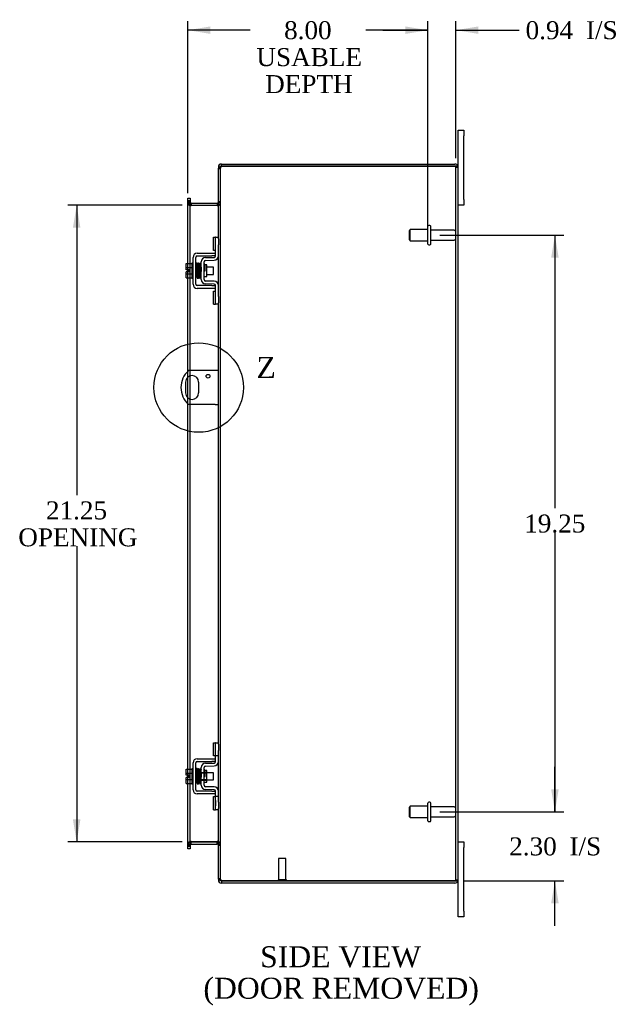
# Model space of a CAD drawing. Header units: inches. Extents: x 4 to 147, y 4 to 97.
# Tile 5 of 8: x 75 to 94, y 31 to 64. Entities that reach past the tile are written whole.
import ezdxf
from ezdxf.enums import TextEntityAlignment as Align
from ezdxf.lldxf.tags import DXFTag

# ---------------------------------------------------------------- set-up
doc = ezdxf.new("R2010")
doc.units = ezdxf.units.IN
doc.header["$MEASUREMENT"] = 0
doc.layers.get('0').update_dxf_attribs({"linetype": 'CONTINUOUS'})
for name, color, linetype in [('COM40153-1', 7, 'CONTINUOUS'), ('COM42667', 7, 'CONTINUOUS'), ('COM42780', 7, 'CONTINUOUS'), ('COM48440', 7, 'CONTINUOUS'), ('DEFAULT', 7, 'CONTINUOUS'), ('FET07710', 7, 'CONTINUOUS'), ('SCC19011', 7, 'CONTINUOUS'), ('SPR20265', 7, 'CONTINUOUS'), ('STD21878', 7, 'CONTINUOUS'), ('STD26094', 7, 'CONTINUOUS'), ('WAF25035', 7, 'CONTINUOUS')]:
    doc.layers.add(name, color=color, linetype=linetype)
doc.styles.add('SEACAD_TIMES_NEW_ROMAN', font='times.ttf')
tags = doc.linetypes.add('CENTER2', pattern=[1.125, 0.75, -0.125, 0.125, -0.125]).pattern_tags.tags
tags[10:11] = [DXFTag(74, 4), DXFTag(75, 0), DXFTag(340, '0'), DXFTag(46, 0.0), DXFTag(50, 0.0), DXFTag(44, 0.0), DXFTag(45, 0.0)]
tags[8:9] = [DXFTag(74, 4), DXFTag(75, 0), DXFTag(340, '0'), DXFTag(46, 0.0), DXFTag(50, 0.0), DXFTag(44, 0.0), DXFTag(45, 0.0)]
tags[6:7] = [DXFTag(74, 4), DXFTag(75, 0), DXFTag(340, '0'), DXFTag(46, 0.0), DXFTag(50, 0.0), DXFTag(44, 0.0), DXFTag(45, 0.0)]
tags[4:5] = [DXFTag(74, 4), DXFTag(75, 0), DXFTag(340, '0'), DXFTag(46, 0.0), DXFTag(50, 0.0), DXFTag(44, 0.0), DXFTag(45, 0.0)]

# ---------------------------------------------------------------- blocks, each defined once
blk = doc.blocks.new('GDIMGGROUP9')
at = {"layer": 'DEFAULT', "linetype": 'Continuous'}
for points in [[(92.489, 38.044), (92.239, 38.044), (92.364, 37.294)], [(92.489, 34.241), (92.364, 34.991), (92.239, 34.241)]]:
    blk.add_hatch(color=136, dxfattribs=at).paths.add_polyline_path(points)
at = {"layer": 'DEFAULT', "color": 136, "linetype": 'Continuous'}
for p, q in [((92.364, 37.294), (92.364, 38.794)), ((88.526, 37.294), (92.664, 37.294)), ((89.327, 34.991), (92.664, 34.991)), ((92.364, 33.491), (92.364, 34.991))]:
    blk.add_line(p, q, dxfattribs=at)
at = {"layer": 'DEFAULT', "color": 136, "linetype": 'Continuous', "style": 'SEACAD_TIMES_NEW_ROMAN'}
for s, p in [('I/S', (92.851, 36.443)), ('2.30', (90.839, 36.443))]:
    blk.add_text(s, height=0.6, dxfattribs=at).set_placement(p, align=Align.TOP_LEFT)
blk = doc.blocks.new('GDIMGGROUP10')
at = {"layer": 'DEFAULT', "linetype": 'Continuous'}
for points in [[(92.489, 55.794), (92.364, 56.544), (92.239, 55.794)], [(92.489, 38.044), (92.239, 38.044), (92.364, 37.294)]]:
    blk.add_hatch(color=136, dxfattribs=at).paths.add_polyline_path(points)
at = {"layer": 'DEFAULT', "color": 136, "linetype": 'Continuous'}
for p, q in [((88.526, 56.544), (92.664, 56.544)), ((92.364, 56.544), (92.364, 47.429)), ((92.364, 46.619), (92.364, 37.294)), ((88.526, 37.294), (92.664, 37.294))]:
    blk.add_line(p, q, dxfattribs=at)
at = {"layer": 'DEFAULT', "color": 136, "linetype": 'Continuous', "style": 'SEACAD_TIMES_NEW_ROMAN'}
blk.add_text('19.25', height=0.6, dxfattribs=at).set_placement((91.34, 47.219), align=Align.TOP_LEFT)
blk = doc.blocks.new('GDIMGGROUP19')
at = {"layer": 'DEFAULT', "linetype": 'Continuous'}
for points in [[(76.283, 56.794), (76.533, 56.794), (76.408, 57.544)], [(76.283, 37.044), (76.408, 36.294), (76.533, 37.044)]]:
    blk.add_hatch(color=136, dxfattribs=at).paths.add_polyline_path(points)
at = {"layer": 'DEFAULT', "color": 136, "linetype": 'Continuous'}
for p, q in [((79.93, 57.544), (76.108, 57.544)), ((76.408, 57.544), (76.408, 47.869)), ((76.408, 46.159), (76.408, 36.294)), ((79.93, 36.294), (76.108, 36.294))]:
    blk.add_line(p, q, dxfattribs=at)
at = {"layer": 'DEFAULT', "color": 136, "linetype": 'Continuous', "style": 'SEACAD_TIMES_NEW_ROMAN'}
for s, p in [('21.25', (75.384, 47.659)), ('OPENING', (74.46, 46.759))]:
    blk.add_text(s, height=0.6, dxfattribs=at).set_placement(p, align=Align.TOP_LEFT)
blk = doc.blocks.new('GDIMGGROUP23')
at = {"layer": 'DEFAULT', "linetype": 'Continuous'}
for points in [[(80.872, 63.511), (80.122, 63.386), (80.872, 63.261)], [(87.376, 63.511), (87.376, 63.261), (88.126, 63.386)]]:
    blk.add_hatch(color=136, dxfattribs=at).paths.add_polyline_path(points)
at = {"layer": 'DEFAULT', "color": 136, "linetype": 'Continuous'}
for p, q in [((80.122, 57.946), (80.122, 63.686)), ((88.126, 56.844), (88.126, 63.686)), ((82.194, 63.386), (80.122, 63.386)), ((88.126, 63.386), (86.055, 63.386))]:
    blk.add_line(p, q, dxfattribs=at)
at = {"layer": 'DEFAULT', "color": 136, "linetype": 'Continuous', "style": 'SEACAD_TIMES_NEW_ROMAN'}
for s, p in [('8.00', (83.328, 63.686)), ('USABLE', (82.404, 62.786)), ('DEPTH', (82.696, 61.886))]:
    blk.add_text(s, height=0.6, dxfattribs=at).set_placement(p, align=Align.TOP_LEFT)
blk = doc.blocks.new('GDIMGGROUP26')
at = {"layer": 'DEFAULT', "linetype": 'Continuous'}
for points in [[(87.376, 63.511), (87.376, 63.261), (88.126, 63.386)], [(89.813, 63.511), (89.063, 63.386), (89.813, 63.261)]]:
    blk.add_hatch(color=136, dxfattribs=at).paths.add_polyline_path(points)
at = {"layer": 'DEFAULT', "color": 136, "linetype": 'Continuous'}
for p, q in [((88.126, 56.844), (88.126, 63.686)), ((89.063, 59.111), (89.063, 63.686)), ((86.626, 63.386), (88.126, 63.386)), ((89.063, 63.386), (90.876, 63.386)), ((90.876, 63.386), (91.176, 63.386))]:
    blk.add_line(p, q, dxfattribs=at)
at = {"layer": 'DEFAULT', "color": 136, "linetype": 'Continuous', "style": 'SEACAD_TIMES_NEW_ROMAN'}
for s, p in [('0.94', (91.386, 63.686)), ('I/S', (93.399, 63.686))]:
    blk.add_text(s, height=0.6, dxfattribs=at).set_placement(p, align=Align.TOP_LEFT)
blk = doc.blocks.new('SE1')
at = {"color": 136, "linetype": 'Continuous', "style": 'SEACAD_TIMES_NEW_ROMAN'}
blk.add_text('Z', height=0.7, dxfattribs=at).set_placement((82.408, 52.478), align=Align.TOP_LEFT)
blk = doc.blocks.new('SE')
at = {"layer": 'DEFAULT', "color": 7, "linetype": 'CENTER2'}
blk.add_circle((80.479, 51.459), 1.493, dxfattribs=at)
at = {"layer": 'DEFAULT'}
blk.add_blockref('SE1', (0, 0), dxfattribs=at)

msp = doc.modelspace()

# ---------------------------------------------------------------- linework, layer by layer
at = {"layer": 'COM40153-1', "color": 7}
for p, q in [((81.027, 52.022), (80.139, 52.022)), ((81.135, 52.022), (81.027, 52.022)), ((80.042, 51.641), (80.042, 51.278)), ((80.479, 51.278), (80.479, 51.641)), ((81.027, 50.897), (80.139, 50.897)), ((81.027, 50.897), (81.135, 50.897))]:
    msp.add_line(p, q, dxfattribs=at)
msp.add_circle((80.791, 51.835), 0.0625, dxfattribs=at)
for centre, radius, start, end in [((80.635, 51.459), 0.75, 131.4096, 228.5904), ((80.26, 51.641), 0.218, 0, 180), ((80.26, 51.278), 0.218, 180, 0)]:
    msp.add_arc(centre, radius, start, end, dxfattribs=at)
at = {"layer": 'COM42667', "color": 7}
for p, q in [((80.433, 55.946), (80.915, 55.946)), ((80.915, 55.946), (81.04, 55.946)), ((80.29, 54.911), (80.29, 55.803)), ((80.385, 54.911), (80.385, 55.803)), ((80.433, 55.851), (80.915, 55.851)), ((81.04, 55.851), (80.915, 55.851)), ((80.915, 54.863), (80.433, 54.863)), ((80.915, 54.768), (80.433, 54.768)), ((80.915, 54.863), (81.04, 54.863)), ((81.04, 54.768), (80.915, 54.768)), ((80.29, 38.035), (80.29, 38.927)), ((80.385, 38.035), (80.385, 38.927)), ((80.433, 39.07), (80.915, 39.07)), ((80.433, 38.975), (80.915, 38.975)), ((80.915, 39.07), (81.04, 39.07)), ((81.04, 38.975), (80.915, 38.975)), ((80.915, 37.987), (80.433, 37.987)), ((80.915, 37.892), (80.433, 37.892)), ((80.915, 37.987), (81.04, 37.987)), ((81.04, 37.892), (80.915, 37.892))]:
    msp.add_line(p, q, dxfattribs=at)
for centre, radius, start, end in [((80.433, 55.803), 0.143, 90, 180), ((80.433, 55.803), 0.048, 90, 180), ((80.433, 54.911), 0.143, 180, 270), ((80.433, 54.911), 0.048, 180, 270), ((80.433, 38.927), 0.143, 90, 180), ((80.433, 38.927), 0.048, 90, 180), ((80.433, 38.035), 0.143, 180, 270), ((80.433, 38.035), 0.048, 180, 270)]:
    msp.add_arc(centre, radius, start, end, dxfattribs=at)
at = {"layer": 'COM42780', "color": 7}
for p, q in [((80.976, 56.036), (80.976, 56.473)), ((80.976, 56.473), (81.026, 56.473)), ((81.04, 56.473), (81.026, 56.473)), ((81.04, 56.223), (81.04, 56.473)), ((81.04, 56.473), (81.135, 56.473)), ((81.04, 55.85), (81.04, 56.223)), ((81.135, 56.426), (81.135, 56.223)), ((81.135, 55.85), (81.135, 56.223)), ((81.026, 56.036), (80.976, 56.036)), ((81.026, 56.036), (81.04, 56.036)), ((80.563, 55.06), (80.563, 55.654)), ((80.658, 55.06), (80.658, 55.654)), ((80.753, 55.552), (80.687, 55.552)), ((80.704, 55.797), (80.993, 55.802)), ((80.706, 55.702), (80.995, 55.707)), ((80.753, 55.162), (80.753, 55.552)), ((80.658, 55.162), (80.753, 55.162)), ((80.993, 54.912), (80.704, 54.917)), ((80.995, 55.007), (80.706, 55.012)), ((80.976, 54.242), (80.976, 54.679)), ((80.976, 54.679), (81.026, 54.679)), ((81.04, 54.679), (81.026, 54.679)), ((81.04, 54.492), (81.04, 54.864)), ((81.135, 54.492), (81.135, 54.864)), ((80.976, 54.242), (81.026, 54.242)), ((81.026, 54.242), (81.04, 54.242)), ((81.04, 54.242), (81.04, 54.492)), ((81.135, 54.242), (81.04, 54.242)), ((81.135, 54.492), (81.135, 54.288)), ((80.976, 39.16), (80.976, 39.597)), ((80.976, 39.597), (81.026, 39.597)), ((81.04, 39.597), (81.026, 39.597)), ((81.04, 39.347), (81.04, 39.597)), ((81.04, 39.597), (81.135, 39.597)), ((81.043, 39.16), (81.043, 39.597)), ((81.135, 39.55), (81.135, 39.347)), ((81.026, 39.16), (80.976, 39.16)), ((81.026, 39.16), (81.04, 39.16)), ((81.04, 38.974), (81.04, 39.347)), ((81.135, 39.16), (81.04, 39.16)), ((81.135, 38.974), (81.135, 39.347)), ((80.704, 38.921), (80.993, 38.926)), ((80.706, 38.826), (80.995, 38.831)), ((80.563, 38.184), (80.563, 38.778)), ((80.563, 38.606), (80.753, 38.606)), ((80.753, 38.588), (80.563, 38.588)), ((80.658, 38.184), (80.658, 38.778)), ((80.687, 38.676), (80.658, 38.676)), ((80.753, 38.676), (80.687, 38.676)), ((80.753, 38.286), (80.753, 38.676)), ((80.563, 38.375), (80.753, 38.375)), ((80.563, 38.356), (80.753, 38.356)), ((80.658, 38.286), (80.753, 38.286)), ((80.995, 38.131), (80.706, 38.136)), ((80.993, 38.036), (80.704, 38.041)), ((80.976, 37.366), (80.976, 37.803)), ((80.976, 37.803), (81.026, 37.803)), ((81.04, 37.803), (81.026, 37.803)), ((81.04, 37.616), (81.04, 37.988)), ((81.135, 37.803), (81.04, 37.803)), ((81.043, 37.366), (81.043, 37.803)), ((81.135, 37.616), (81.135, 37.988)), ((81.041, 37.671), (81.04, 37.671)), ((81.041, 37.641), (81.04, 37.641)), ((81.04, 37.366), (81.04, 37.616)), ((81.041, 37.562), (81.04, 37.562)), ((81.041, 37.556), (81.04, 37.556)), ((81.041, 37.531), (81.04, 37.531)), ((81.041, 37.498), (81.04, 37.498)), ((81.041, 37.671), (81.041, 37.556)), ((81.041, 37.556), (81.041, 37.531)), ((81.041, 37.531), (81.041, 37.498)), ((81.135, 37.616), (81.135, 37.412)), ((80.976, 37.366), (81.026, 37.366)), ((81.026, 37.366), (81.04, 37.366)), ((81.135, 37.366), (81.04, 37.366))]:
    msp.add_line(p, q, dxfattribs=at)
for centre, radius, start, end in [((80.706, 55.654), 0.143, 91, 180), ((80.706, 55.654), 0.048, 91, 180), ((80.992, 55.85), 0.048, 271, 0), ((80.992, 55.85), 0.143, 271, 0), ((80.706, 55.06), 0.143, 180, 269), ((80.706, 55.06), 0.048, 180, 269), ((80.992, 54.864), 0.048, 0, 89), ((80.992, 54.864), 0.143, 0, 89), ((80.706, 38.778), 0.143, 91, 180), ((80.706, 38.778), 0.048, 91, 180), ((80.992, 38.974), 0.048, 271, 0), ((80.992, 38.974), 0.143, 271, 0), ((80.706, 38.184), 0.143, 180, 269), ((80.706, 38.184), 0.048, 180, 269), ((80.992, 37.988), 0.143, 0, 89), ((80.992, 37.988), 0.048, 0, 89)]:
    msp.add_arc(centre, radius, start, end, dxfattribs=at)
at = {"layer": 'COM48440', "color": 7}
for p, q in [((81.243, 58.847), (81.243, 58.919)), ((81.243, 58.919), (89.027, 58.919)), ((81.243, 58.847), (89.027, 58.847)), ((89.027, 58.847), (81.243, 58.847)), ((89.129, 58.847), (89.027, 58.847)), ((89.027, 58.847), (89.129, 58.847)), ((81.159, 58.811), (81.135, 58.811)), ((81.135, 58.811), (81.135, 58.787)), ((81.135, 58.787), (81.135, 58.785)), ((81.135, 58.787), (81.207, 58.787)), ((81.207, 58.785), (81.135, 58.785)), ((81.135, 56.426), (81.135, 58.785)), ((81.135, 58.769), (81.207, 58.769)), ((81.207, 58.811), (81.159, 58.811)), ((81.207, 58.811), (81.207, 58.787)), ((81.207, 58.787), (81.207, 58.785)), ((81.207, 35.053), (81.207, 58.785)), ((89.063, 35.027), (89.063, 58.811)), ((89.063, 58.811), (89.135, 58.811)), ((89.135, 35.027), (89.135, 58.811)), ((80.122, 57.774), (80.194, 57.774)), ((80.122, 57.698), (80.122, 57.774)), ((80.122, 57.698), (80.122, 57.691)), ((80.122, 57.646), (80.122, 57.691)), ((80.194, 57.691), (80.122, 57.691)), ((80.122, 57.652), (80.194, 57.652)), ((80.122, 55.598), (80.122, 57.646)), ((80.122, 57.634), (80.194, 57.634)), ((80.194, 57.774), (80.194, 57.698)), ((80.194, 57.698), (80.194, 57.691)), ((80.194, 57.691), (80.194, 57.646)), ((80.194, 55.598), (80.194, 57.646)), ((80.23, 57.616), (80.23, 57.544)), ((80.23, 57.616), (81.099, 57.616)), ((80.23, 57.544), (81.099, 57.544)), ((81.099, 57.531), (80.23, 57.531)), ((81.099, 57.616), (81.099, 57.544)), ((81.207, 57.652), (81.135, 57.652)), ((81.207, 57.634), (81.135, 57.634)), ((80.122, 55.391), (80.122, 55.598)), ((80.194, 55.116), (80.194, 55.598)), ((81.135, 54.864), (81.135, 55.85)), ((80.122, 55.323), (80.122, 55.391)), ((80.122, 55.116), (80.122, 55.323)), ((80.122, 52.006), (80.122, 55.116)), ((80.194, 52.022), (80.194, 55.116)), ((81.135, 39.55), (81.135, 54.288)), ((80.122, 51.81), (80.122, 52.006)), ((80.194, 51.849), (80.194, 52.022)), ((80.122, 51.108), (80.122, 51.81)), ((80.194, 51.069), (80.194, 51.849)), ((80.122, 50.912), (80.122, 51.108)), ((80.194, 50.897), (80.194, 51.069)), ((80.122, 38.722), (80.122, 50.912)), ((80.194, 38.722), (80.194, 50.897)), ((81.135, 37.988), (81.135, 38.974)), ((80.122, 38.515), (80.122, 38.722)), ((80.122, 38.447), (80.122, 38.515)), ((80.194, 38.24), (80.194, 38.722)), ((80.122, 38.24), (80.122, 38.447)), ((80.122, 36.193), (80.122, 38.24)), ((80.194, 36.193), (80.194, 38.24)), ((81.135, 35.053), (81.135, 37.412)), ((80.122, 36.204), (80.194, 36.204)), ((80.122, 36.148), (80.122, 36.193)), ((80.194, 36.186), (80.122, 36.186)), ((80.194, 36.193), (80.194, 36.148)), ((80.23, 36.308), (81.099, 36.308)), ((80.23, 36.222), (80.23, 36.294)), ((80.23, 36.294), (81.099, 36.294)), ((80.23, 36.222), (81.099, 36.222)), ((81.099, 36.222), (81.099, 36.294)), ((81.207, 36.204), (81.135, 36.204)), ((81.135, 36.186), (81.207, 36.186)), ((80.122, 36.14), (80.122, 36.148)), ((80.122, 36.148), (80.194, 36.148)), ((80.122, 36.064), (80.122, 36.14)), ((80.194, 36.064), (80.122, 36.064)), ((80.194, 36.14), (80.194, 36.148)), ((80.194, 36.14), (80.194, 36.064)), ((81.135, 35.069), (81.207, 35.069)), ((81.135, 35.053), (81.135, 35.051)), ((81.207, 35.053), (81.135, 35.053)), ((81.135, 35.051), (81.207, 35.051)), ((81.135, 35.051), (81.135, 35.027)), ((81.159, 35.027), (81.135, 35.027)), ((81.207, 35.027), (81.159, 35.027)), ((81.207, 35.053), (81.207, 35.051)), ((81.207, 35.051), (81.207, 35.027)), ((81.243, 34.991), (89.027, 34.991)), ((89.027, 34.991), (81.243, 34.991)), ((81.243, 34.991), (81.243, 34.919)), ((89.027, 34.919), (81.243, 34.919)), ((89.027, 34.991), (89.129, 34.991)), ((89.129, 34.991), (89.027, 34.991)), ((89.063, 35.027), (89.135, 35.027))]:
    msp.add_line(p, q, dxfattribs=at)
for centre, radius, start, end in [((81.243, 58.811), 0.108, 90, 180), ((81.243, 58.811), 0.036, 128.7236, 180), ((81.243, 58.811), 0.036, 90, 128.7236), ((89.027, 58.811), 0.108, 19.4712, 90), ((89.027, 58.811), 0.036, 0, 90), ((89.027, 58.811), 0.108, 0, 19.4712), ((80.23, 57.652), 0.108, 180, 259.6031), ((80.228, 57.637), 0.106, 181.2987, 271.2013), ((80.23, 57.652), 0.036, 180, 270), ((80.23, 57.652), 0.108, 259.6031, 270), ((81.099, 57.652), 0.036, 270, 360), ((81.102, 57.637), 0.106, 268.8065, 358.6935), ((81.099, 57.652), 0.108, 270, 280.3994), ((81.099, 57.652), 0.108, 280.3994, 360), ((80.228, 36.202), 0.106, 88.8065, 178.6935), ((80.23, 36.186), 0.108, 100.3965, 180), ((80.23, 36.186), 0.036, 90, 180), ((80.23, 36.186), 0.108, 90, 100.3965), ((81.102, 36.202), 0.106, 1.2987, 91.2013), ((81.099, 36.186), 0.108, 79.6015, 90), ((81.099, 36.186), 0.036, 0, 90), ((81.099, 36.186), 0.108, 0, 79.6015), ((81.243, 35.027), 0.108, 180, 270), ((81.243, 35.027), 0.036, 180, 231.2764), ((81.243, 35.027), 0.036, 231.2764, 270), ((89.027, 35.027), 0.036, 270, 0), ((89.027, 35.027), 0.108, 270, 340.5288), ((89.027, 35.027), 0.108, 340.5288, 0)]:
    msp.add_arc(centre, radius, start, end, dxfattribs=at)
for centre, major_axis, start_param, end_param in [((89.027, 58.811), (-0.036, 0), 3.141593, 4.712389), ((89.027, 58.811), (-0.108, 0), 3.141593, 3.48143), ((89.027, 35.027), (-0.036, 0), 1.570796, 3.141593), ((89.027, 35.027), (-0.108, 0), 2.801756, 3.141593)]:
    msp.add_ellipse(centre, major_axis=major_axis, ratio=0.997813, start_param=start_param, end_param=end_param, dxfattribs=at)
for points, knots in [([(81.243, 58.847), (81.229, 58.842), (81.215, 58.837), (81.189, 58.827), (81.177, 58.821), (81.157, 58.811), (81.149, 58.806), (81.138, 58.796), (81.135, 58.791), (81.135, 58.785)], [0, 0, 0, 0, 0.25, 0.25, 0.5, 0.5, 0.75, 0.75, 1, 1, 1, 1]), ([(81.243, 58.847), (81.239, 58.842), (81.234, 58.837), (81.225, 58.827), (81.221, 58.821), (81.215, 58.811), (81.212, 58.806), (81.208, 58.796), (81.207, 58.791), (81.207, 58.785)], [0, 0, 0, 0, 0.25, 0.25, 0.5, 0.5, 0.75, 0.75, 1, 1, 1, 1]), ([(80.194, 57.634), (80.194, 57.624), (80.195, 57.614), (80.197, 57.593), (80.199, 57.583), (80.203, 57.568), (80.204, 57.563), (80.208, 57.554), (80.209, 57.55), (80.214, 57.542), (80.217, 57.538), (80.222, 57.534), (80.223, 57.533), (80.227, 57.531), (80.229, 57.531), (80.23, 57.531)], [0, 0, 0, 0, 0.25, 0.25, 0.5, 0.5, 0.625, 0.625, 0.75, 0.75, 0.875, 0.875, 0.9375, 0.9375, 1, 1, 1, 1]), ([(81.099, 57.531), (81.101, 57.531), (81.103, 57.531), (81.107, 57.533), (81.108, 57.534), (81.113, 57.538), (81.116, 57.542), (81.12, 57.55), (81.122, 57.554), (81.126, 57.563), (81.127, 57.568), (81.131, 57.583), (81.133, 57.593), (81.135, 57.614), (81.135, 57.624), (81.135, 57.634)], [0, 0, 0, 0, 0.0625, 0.0625, 0.125, 0.125, 0.25, 0.25, 0.375, 0.375, 0.5, 0.5, 0.75, 0.75, 1, 1, 1, 1]), ([(80.23, 36.308), (80.229, 36.308), (80.227, 36.307), (80.223, 36.306), (80.222, 36.304), (80.217, 36.3), (80.214, 36.297), (80.209, 36.289), (80.208, 36.284), (80.204, 36.275), (80.203, 36.27), (80.199, 36.256), (80.197, 36.245), (80.195, 36.225), (80.194, 36.215), (80.194, 36.204)], [0, 0, 0, 0, 0.0625, 0.0625, 0.125, 0.125, 0.25, 0.25, 0.375, 0.375, 0.5, 0.5, 0.75, 0.75, 1, 1, 1, 1]), ([(81.135, 36.204), (81.135, 36.215), (81.135, 36.225), (81.133, 36.245), (81.131, 36.256), (81.127, 36.27), (81.126, 36.275), (81.122, 36.284), (81.12, 36.289), (81.116, 36.297), (81.113, 36.3), (81.108, 36.304), (81.107, 36.306), (81.103, 36.307), (81.101, 36.307), (81.099, 36.308)], [0, 0, 0, 0, 0.25, 0.25, 0.5, 0.5, 0.625, 0.625, 0.75, 0.75, 0.875, 0.875, 0.9375, 0.9375, 1, 1, 1, 1]), ([(81.135, 35.053), (81.135, 35.048), (81.138, 35.043), (81.149, 35.032), (81.157, 35.027), (81.177, 35.017), (81.189, 35.012), (81.215, 35.002), (81.229, 34.996), (81.243, 34.991)], [0, 0, 0, 0, 0.25, 0.25, 0.5, 0.5, 0.75, 0.75, 1, 1, 1, 1]), ([(81.207, 35.053), (81.207, 35.048), (81.208, 35.043), (81.212, 35.032), (81.215, 35.027), (81.221, 35.017), (81.225, 35.012), (81.234, 35.002), (81.239, 34.996), (81.243, 34.991)], [0, 0, 0, 0, 0.25, 0.25, 0.5, 0.5, 0.75, 0.75, 1, 1, 1, 1])]:
    msp.add_open_spline(points, degree=3, knots=knots, dxfattribs=at)
at = {"layer": 'FET07710', "color": 7}
for p, q in [((89.135, 59.857), (89.135, 60.044)), ((89.135, 60.044), (89.322, 60.044)), ((89.135, 58.811), (89.135, 59.857)), ((89.322, 60.044), (89.322, 59.857)), ((89.322, 57.732), (89.322, 59.857)), ((89.322, 57.544), (89.135, 57.544)), ((89.322, 57.732), (89.322, 57.544)), ((89.135, 36.294), (89.322, 36.294)), ((89.322, 36.294), (89.322, 36.107)), ((89.322, 33.982), (89.322, 36.107)), ((89.135, 33.982), (89.135, 35.027)), ((89.135, 33.794), (89.135, 33.982)), ((89.322, 33.982), (89.322, 33.794)), ((89.322, 33.794), (89.135, 33.794))]:
    msp.add_line(p, q, dxfattribs=at)
at = {"layer": 'SCC19011', "color": 7}
for p, q in [((80.064, 55.598), (80.245, 55.598)), ((80.064, 55.466), (80.064, 55.598)), ((80.064, 55.466), (80.245, 55.466)), ((80.064, 55.391), (80.064, 55.466)), ((80.159, 55.391), (80.064, 55.391)), ((80.064, 55.248), (80.064, 55.323)), ((80.159, 55.323), (80.064, 55.323)), ((80.064, 55.248), (80.245, 55.248)), ((80.064, 55.116), (80.064, 55.248)), ((80.159, 55.323), (80.159, 55.391)), ((80.408, 55.479), (80.385, 55.479)), ((80.385, 55.235), (80.417, 55.235)), ((80.458, 55.479), (80.443, 55.479)), ((80.452, 55.235), (80.467, 55.235)), ((80.508, 55.479), (80.493, 55.479)), ((80.502, 55.235), (80.517, 55.235)), ((80.558, 55.479), (80.543, 55.479)), ((80.552, 55.235), (80.563, 55.235)), ((80.977, 55.479), (80.753, 55.479)), ((80.753, 55.235), (80.977, 55.235)), ((80.977, 55.235), (80.977, 55.479)), ((80.064, 55.116), (80.245, 55.116)), ((80.064, 38.722), (80.245, 38.722)), ((80.064, 38.59), (80.064, 38.722)), ((80.064, 38.59), (80.245, 38.59)), ((80.064, 38.515), (80.064, 38.59)), ((80.159, 38.515), (80.064, 38.515)), ((80.159, 38.447), (80.159, 38.515)), ((80.408, 38.603), (80.385, 38.603)), ((80.458, 38.603), (80.443, 38.603)), ((80.508, 38.603), (80.493, 38.603)), ((80.558, 38.603), (80.543, 38.603)), ((80.977, 38.603), (80.753, 38.603)), ((80.977, 38.359), (80.977, 38.603)), ((80.064, 38.372), (80.064, 38.447)), ((80.159, 38.447), (80.064, 38.447)), ((80.064, 38.372), (80.245, 38.372)), ((80.064, 38.24), (80.064, 38.372)), ((80.064, 38.24), (80.245, 38.24)), ((80.385, 38.359), (80.417, 38.359)), ((80.452, 38.359), (80.467, 38.359)), ((80.502, 38.359), (80.517, 38.359)), ((80.552, 38.359), (80.563, 38.359)), ((80.753, 38.359), (80.977, 38.359))]:
    msp.add_line(p, q, dxfattribs=at)
at = {"layer": 'SPR20265', "color": 7}
for p, q in [((80.662, 55.357), (80.697, 55.357)), ((80.662, 38.481), (80.697, 38.481))]:
    msp.add_line(p, q, dxfattribs=at)
for centre, radius, start, end in [((85.366, 55.178), 4.985, 175.1825, 176.5376), ((80.517, 55.582), 0.0181, 0.2962, 180.6354), ((85.335, 55.18), 4.919, 179.5796, 179.9446), ((85.366, 38.302), 4.985, 175.1825, 176.5376), ((80.517, 38.706), 0.0181, 0.2962, 180.6354), ((85.335, 38.304), 4.919, 179.5796, 179.9446)]:
    msp.add_arc(centre, radius, start, end, dxfattribs=at)
for centre in [(80.399, 55.185), (80.399, 38.309)]:
    msp.add_ellipse(centre, major_axis=(-0.0175, 0), ratio=0.707107, start_param=0.666946, end_param=5.616239, dxfattribs=at)
for points, knots in [([(80.434, 55.598), (80.434, 55.599), (80.434, 55.6), (80.434, 55.603), (80.433, 55.606), (80.431, 55.608), (80.429, 55.611), (80.426, 55.613), (80.423, 55.614), (80.419, 55.615), (80.413, 55.615), (80.405, 55.611), (80.4, 55.603), (80.399, 55.597), (80.398, 55.593)], [0, 0, 0, 0, 0.03948, 0.078027, 0.11705, 0.157795, 0.20119, 0.247813, 0.297965, 0.351797, 0.472995, 0.624898, 0.803476, 1, 1, 1, 1]), ([(80.4, 55.594), (80.401, 55.594), (80.402, 55.593), (80.404, 55.574), (80.406, 55.539), (80.407, 55.498), (80.409, 55.457), (80.41, 55.419), (80.411, 55.386), (80.412, 55.359), (80.413, 55.333), (80.414, 55.303), (80.415, 55.268), (80.417, 55.228), (80.419, 55.188), (80.421, 55.151), (80.423, 55.124), (80.424, 55.12), (80.425, 55.119)], [0.0402294, 0.0402294, 0.0402294, 0.0402294, 0.0962651, 0.1836152, 0.2619538, 0.3312786, 0.3915016, 0.442594, 0.4845239, 0.5172899, 0.5463931, 0.5841023, 0.6308517, 0.6866387, 0.7514677, 0.8253147, 0.9081399, 0.9951321, 0.9951321, 0.9951321, 0.9951321]), ([(80.46, 55.123), (80.459, 55.124), (80.458, 55.127), (80.456, 55.153), (80.454, 55.189), (80.452, 55.229), (80.45, 55.268), (80.449, 55.303), (80.448, 55.333), (80.447, 55.359), (80.446, 55.386), (80.445, 55.419), (80.444, 55.458), (80.442, 55.5), (80.441, 55.542), (80.438, 55.578), (80.436, 55.599), (80.435, 55.6), (80.434, 55.6)], [0.007956, 0.007956, 0.007956, 0.007956, 0.0902869, 0.171964, 0.2449933, 0.3092617, 0.364675, 0.4111808, 0.4487353, 0.4777397, 0.5104186, 0.5522907, 0.6034131, 0.6638342, 0.7336337, 0.8128446, 0.9016052, 0.9648764, 0.9648764, 0.9648764, 0.9648764]), ([(80.449, 55.593), (80.449, 55.59), (80.447, 55.577), (80.445, 55.545), (80.443, 55.515), (80.443, 55.498), (80.443, 55.496)], [0.0980811, 0.0980811, 0.0980811, 0.0980811, 0.1865995, 0.265558, 0.3350739, 0.3442741, 0.3442741, 0.3442741, 0.3442741]), ([(80.487, 55.582), (80.487, 55.588), (80.486, 55.595), (80.479, 55.603), (80.473, 55.606), (80.468, 55.607), (80.465, 55.607), (80.461, 55.606), (80.458, 55.604), (80.454, 55.601), (80.452, 55.598), (80.451, 55.593), (80.451, 55.591), (80.451, 55.589)], [0, 0, 0, 0, 0.337377, 0.476585, 0.593946, 0.643993, 0.690857, 0.738213, 0.787078, 0.837877, 0.890521, 0.944659, 1, 1, 1, 1]), ([(80.452, 55.585), (80.452, 55.577), (80.454, 55.564), (80.457, 55.515), (80.459, 55.449), (80.462, 55.371), (80.464, 55.304), (80.466, 55.253), (80.468, 55.218), (80.469, 55.186), (80.47, 55.161), (80.472, 55.141), (80.473, 55.134), (80.473, 55.131)], [0, 0, 0, 0, 0.114294, 0.231558, 0.351881, 0.475184, 0.601502, 0.666038, 0.73132, 0.797347, 0.864154, 0.931706, 1, 1, 1, 1]), ([(80.508, 55.133), (80.508, 55.139), (80.506, 55.152), (80.503, 55.199), (80.501, 55.263), (80.498, 55.34), (80.496, 55.408), (80.494, 55.459), (80.492, 55.496), (80.491, 55.528), (80.489, 55.554), (80.488, 55.575), (80.487, 55.583), (80.486, 55.587)], [0, 0, 0, 0, 0.112746, 0.228925, 0.348457, 0.471495, 0.597916, 0.662714, 0.728399, 0.794948, 0.862394, 0.930748, 1, 1, 1, 1]), ([(80.5, 55.584), (80.499, 55.582), (80.498, 55.578), (80.495, 55.549), (80.494, 55.518), (80.493, 55.498), (80.493, 55.492)], [0, 0, 0, 0, 0.0919668, 0.1748964, 0.2488402, 0.2783531, 0.2783531, 0.2783531, 0.2783531]), ([(80.5, 55.581), (80.501, 55.579), (80.502, 55.576), (80.504, 55.549), (80.506, 55.515), (80.508, 55.477), (80.509, 55.439), (80.511, 55.406), (80.512, 55.378), (80.513, 55.354), (80.513, 55.328), (80.515, 55.298), (80.516, 55.262), (80.518, 55.224), (80.519, 55.185), (80.522, 55.152), (80.524, 55.134), (80.525, 55.133), (80.526, 55.133)], [0.0030122, 0.0030122, 0.0030122, 0.0030122, 0.091022, 0.173244, 0.246649, 0.3111806, 0.366841, 0.4136386, 0.4515377, 0.480786, 0.5130298, 0.5545547, 0.6053918, 0.6655607, 0.7350558, 0.813926, 0.9022499, 0.9590084, 0.9590084, 0.9590084, 0.9590084]), ([(80.559, 55.14), (80.559, 55.14), (80.558, 55.141), (80.556, 55.157), (80.554, 55.188), (80.552, 55.225), (80.551, 55.263), (80.55, 55.298), (80.548, 55.328), (80.548, 55.354), (80.547, 55.378), (80.546, 55.406), (80.544, 55.44), (80.543, 55.477), (80.541, 55.516), (80.539, 55.551), (80.537, 55.579), (80.536, 55.583), (80.535, 55.584)], [0.0480093, 0.0480093, 0.0480093, 0.0480093, 0.0949166, 0.1813907, 0.2591689, 0.3281055, 0.3880809, 0.4389475, 0.4806068, 0.513005, 0.5424172, 0.5805587, 0.6277127, 0.6838883, 0.749147, 0.8235602, 0.9071555, 1, 1, 1, 1]), ([(80.563, 55.592), (80.562, 55.591), (80.558, 55.59), (80.552, 55.585), (80.55, 55.578), (80.548, 55.567), (80.545, 55.542), (80.544, 55.511), (80.543, 55.491), (80.542, 55.487)], [0.5124949, 0.5124949, 0.5124949, 0.5124949, 0.5179414, 0.5252825, 0.5427797, 0.5635197, 0.6073984, 0.6548465, 0.6651182, 0.6651182, 0.6651182, 0.6651182]), ([(80.553, 55.561), (80.553, 55.561), (80.553, 55.56), (80.554, 55.549), (80.555, 55.525), (80.557, 55.485), (80.559, 55.444), (80.561, 55.403), (80.562, 55.364), (80.563, 55.339), (80.563, 55.33)], [0.5353084, 0.5353084, 0.5353084, 0.5353084, 0.5442341, 0.5647196, 0.6085363, 0.6562102, 0.6837797, 0.7157656, 0.752175, 0.7726485, 0.7726485, 0.7726485, 0.7726485]), ([(80.685, 55.559), (80.685, 55.561), (80.685, 55.563), (80.683, 55.567), (80.681, 55.571), (80.678, 55.573), (80.674, 55.575), (80.669, 55.577), (80.664, 55.577), (80.66, 55.575), (80.658, 55.574)], [0, 0, 0, 0, 0.0589773, 0.1211115, 0.1849679, 0.2490189, 0.31194, 0.3728411, 0.4898099, 0.5959107, 0.5959107, 0.5959107, 0.5959107]), ([(80.697, 55.357), (80.697, 55.372), (80.696, 55.398), (80.694, 55.439), (80.692, 55.476), (80.691, 55.507), (80.689, 55.533), (80.687, 55.551), (80.686, 55.561), (80.685, 55.561), (80.685, 55.561)], [0, 0, 0, 0, 0.1236932, 0.2477957, 0.3722334, 0.4970307, 0.6222178, 0.7477992, 0.8737106, 0.9604174, 0.9604174, 0.9604174, 0.9604174]), ([(80.46, 55.119), (80.461, 55.122), (80.462, 55.127), (80.465, 55.158), (80.466, 55.191), (80.467, 55.213), (80.467, 55.22)], [0, 0, 0, 0, 0.0928449, 0.1764674, 0.250932, 0.2834425, 0.2834425, 0.2834425, 0.2834425]), ([(80.511, 55.127), (80.511, 55.13), (80.513, 55.143), (80.515, 55.176), (80.517, 55.206), (80.517, 55.222), (80.517, 55.225)], [0.09883, 0.09883, 0.09883, 0.09883, 0.1878535, 0.2672072, 0.3370622, 0.3488919, 0.3488919, 0.3488919, 0.3488919]), ([(80.658, 55.454), (80.659, 55.449), (80.659, 55.431), (80.661, 55.398), (80.662, 55.372), (80.662, 55.357)], [0.6947964, 0.6947964, 0.6947964, 0.6947964, 0.7496304, 0.874808, 1, 1, 1, 1]), ([(80.425, 55.121), (80.425, 55.119), (80.425, 55.116), (80.426, 55.112), (80.429, 55.109), (80.433, 55.105), (80.439, 55.103), (80.446, 55.103), (80.452, 55.105), (80.457, 55.11), (80.46, 55.116), (80.461, 55.119), (80.461, 55.121)], [0, 0, 0, 0, 0.065589, 0.134096, 0.204, 0.273642, 0.405923, 0.527776, 0.652215, 0.775569, 0.89228, 1, 1, 1, 1]), ([(80.473, 55.135), (80.473, 55.129), (80.474, 55.123), (80.481, 55.115), (80.487, 55.112), (80.492, 55.111), (80.495, 55.111), (80.499, 55.112), (80.502, 55.114), (80.505, 55.117), (80.508, 55.121), (80.509, 55.125), (80.509, 55.127), (80.509, 55.129)], [0, 0, 0, 0, 0.324319, 0.462115, 0.581304, 0.633213, 0.682431, 0.732423, 0.783847, 0.836789, 0.89085, 0.94542, 1, 1, 1, 1]), ([(80.525, 55.136), (80.525, 55.135), (80.525, 55.134), (80.526, 55.131), (80.527, 55.128), (80.529, 55.126), (80.531, 55.123), (80.533, 55.121), (80.537, 55.12), (80.541, 55.119), (80.547, 55.119), (80.555, 55.123), (80.56, 55.132), (80.561, 55.138), (80.562, 55.142)], [0, 0, 0, 0, 0.039675, 0.078069, 0.116606, 0.156607, 0.199119, 0.244855, 0.294249, 0.347558, 0.468612, 0.621309, 0.801496, 1, 1, 1, 1]), ([(80.561, 55.138), (80.562, 55.141), (80.562, 55.145), (80.563, 55.154), (80.563, 55.157)], [0, 0, 0, 0, 0.03059774, 0.0478168, 0.0478168, 0.0478168, 0.0478168]), ([(80.659, 55.147), (80.66, 55.148), (80.661, 55.153), (80.662, 55.158), (80.662, 55.161)], [0.53898294, 0.53898294, 0.53898294, 0.53898294, 0.54759814, 0.56763313, 0.56763313, 0.56763313, 0.56763313]), ([(80.434, 38.722), (80.434, 38.723), (80.434, 38.724), (80.434, 38.727), (80.433, 38.73), (80.431, 38.732), (80.429, 38.735), (80.426, 38.737), (80.423, 38.738), (80.419, 38.739), (80.413, 38.739), (80.405, 38.735), (80.4, 38.727), (80.399, 38.721), (80.398, 38.717)], [0, 0, 0, 0, 0.03948, 0.078027, 0.11705, 0.157795, 0.20119, 0.247813, 0.297965, 0.351797, 0.472995, 0.624898, 0.803476, 1, 1, 1, 1]), ([(80.4, 38.718), (80.401, 38.718), (80.402, 38.717), (80.404, 38.698), (80.406, 38.663), (80.407, 38.622), (80.409, 38.581), (80.41, 38.543), (80.411, 38.51), (80.412, 38.483), (80.413, 38.457), (80.414, 38.427), (80.415, 38.392), (80.417, 38.352), (80.419, 38.312), (80.421, 38.275), (80.423, 38.248), (80.424, 38.244), (80.425, 38.243)], [0.0402294, 0.0402294, 0.0402294, 0.0402294, 0.0962651, 0.1836152, 0.2619538, 0.3312786, 0.3915016, 0.442594, 0.4845239, 0.5172899, 0.5463931, 0.5841023, 0.6308517, 0.6866387, 0.7514677, 0.8253147, 0.9081399, 0.9951321, 0.9951321, 0.9951321, 0.9951321]), ([(80.46, 38.247), (80.459, 38.248), (80.458, 38.251), (80.456, 38.277), (80.454, 38.313), (80.452, 38.353), (80.45, 38.392), (80.449, 38.427), (80.448, 38.457), (80.447, 38.483), (80.446, 38.51), (80.445, 38.543), (80.444, 38.582), (80.442, 38.624), (80.441, 38.666), (80.438, 38.702), (80.436, 38.723), (80.435, 38.724), (80.434, 38.724)], [0.007956, 0.007956, 0.007956, 0.007956, 0.0902869, 0.171964, 0.2449933, 0.3092617, 0.364675, 0.4111808, 0.4487353, 0.4777397, 0.5104186, 0.5522907, 0.6034131, 0.6638342, 0.7336337, 0.8128446, 0.9016052, 0.9648764, 0.9648764, 0.9648764, 0.9648764]), ([(80.449, 38.717), (80.449, 38.714), (80.447, 38.701), (80.445, 38.669), (80.443, 38.639), (80.443, 38.622), (80.443, 38.62)], [0.0980811, 0.0980811, 0.0980811, 0.0980811, 0.1865995, 0.265558, 0.3350739, 0.3442741, 0.3442741, 0.3442741, 0.3442741]), ([(80.487, 38.706), (80.487, 38.712), (80.486, 38.719), (80.479, 38.727), (80.473, 38.73), (80.468, 38.731), (80.465, 38.731), (80.461, 38.73), (80.458, 38.728), (80.454, 38.725), (80.452, 38.722), (80.451, 38.717), (80.451, 38.715), (80.451, 38.713)], [0, 0, 0, 0, 0.337377, 0.476585, 0.593946, 0.643993, 0.690857, 0.738213, 0.787078, 0.837877, 0.890521, 0.944659, 1, 1, 1, 1]), ([(80.452, 38.709), (80.452, 38.701), (80.454, 38.688), (80.457, 38.639), (80.459, 38.573), (80.462, 38.495), (80.464, 38.428), (80.466, 38.377), (80.468, 38.342), (80.469, 38.31), (80.47, 38.285), (80.472, 38.265), (80.473, 38.258), (80.473, 38.255)], [0, 0, 0, 0, 0.114294, 0.231558, 0.351881, 0.475184, 0.601502, 0.666038, 0.73132, 0.797347, 0.864154, 0.931706, 1, 1, 1, 1]), ([(80.508, 38.257), (80.508, 38.263), (80.506, 38.276), (80.503, 38.323), (80.501, 38.387), (80.498, 38.464), (80.496, 38.532), (80.494, 38.583), (80.492, 38.62), (80.491, 38.652), (80.489, 38.678), (80.488, 38.699), (80.487, 38.707), (80.486, 38.711)], [0, 0, 0, 0, 0.112746, 0.228925, 0.348457, 0.471495, 0.597916, 0.662714, 0.728399, 0.794948, 0.862394, 0.930748, 1, 1, 1, 1]), ([(80.5, 38.708), (80.499, 38.706), (80.498, 38.702), (80.495, 38.673), (80.494, 38.642), (80.493, 38.622), (80.493, 38.616)], [0, 0, 0, 0, 0.0919668, 0.1748964, 0.2488402, 0.2783531, 0.2783531, 0.2783531, 0.2783531]), ([(80.5, 38.705), (80.501, 38.703), (80.502, 38.7), (80.504, 38.673), (80.506, 38.639), (80.508, 38.601), (80.509, 38.563), (80.511, 38.53), (80.512, 38.502), (80.513, 38.478), (80.513, 38.452), (80.515, 38.422), (80.516, 38.386), (80.518, 38.348), (80.519, 38.309), (80.522, 38.276), (80.524, 38.258), (80.525, 38.257), (80.526, 38.257)], [0.0030122, 0.0030122, 0.0030122, 0.0030122, 0.091022, 0.173244, 0.246649, 0.3111806, 0.366841, 0.4136386, 0.4515377, 0.480786, 0.5130298, 0.5545547, 0.6053918, 0.6655607, 0.7350558, 0.813926, 0.9022499, 0.9590084, 0.9590084, 0.9590084, 0.9590084]), ([(80.559, 38.264), (80.559, 38.264), (80.558, 38.265), (80.556, 38.281), (80.554, 38.312), (80.552, 38.349), (80.551, 38.387), (80.55, 38.422), (80.548, 38.452), (80.548, 38.478), (80.547, 38.502), (80.546, 38.53), (80.544, 38.564), (80.543, 38.601), (80.541, 38.64), (80.539, 38.675), (80.537, 38.703), (80.536, 38.707), (80.535, 38.708)], [0.0480093, 0.0480093, 0.0480093, 0.0480093, 0.0949166, 0.1813907, 0.2591689, 0.3281055, 0.3880809, 0.4389475, 0.4806068, 0.513005, 0.5424172, 0.5805587, 0.6277127, 0.6838883, 0.749147, 0.8235602, 0.9071555, 1, 1, 1, 1]), ([(80.563, 38.716), (80.562, 38.715), (80.558, 38.714), (80.552, 38.709), (80.55, 38.702), (80.548, 38.691), (80.545, 38.666), (80.544, 38.635), (80.543, 38.615), (80.542, 38.611)], [0.5124949, 0.5124949, 0.5124949, 0.5124949, 0.5179414, 0.5252825, 0.5427797, 0.5635197, 0.6073984, 0.6548465, 0.6651182, 0.6651182, 0.6651182, 0.6651182]), ([(80.553, 38.685), (80.553, 38.685), (80.553, 38.684), (80.554, 38.673), (80.555, 38.649), (80.557, 38.609), (80.559, 38.568), (80.561, 38.527), (80.562, 38.488), (80.563, 38.463), (80.563, 38.454)], [0.5353084, 0.5353084, 0.5353084, 0.5353084, 0.5442341, 0.5647196, 0.6085363, 0.6562102, 0.6837797, 0.7157656, 0.752175, 0.7726485, 0.7726485, 0.7726485, 0.7726485]), ([(80.685, 38.683), (80.685, 38.685), (80.685, 38.687), (80.683, 38.691), (80.681, 38.695), (80.678, 38.697), (80.674, 38.699), (80.669, 38.701), (80.664, 38.701), (80.66, 38.699), (80.658, 38.698)], [0, 0, 0, 0, 0.0589773, 0.1211115, 0.1849679, 0.2490189, 0.31194, 0.3728411, 0.4898099, 0.5959107, 0.5959107, 0.5959107, 0.5959107]), ([(80.658, 38.578), (80.659, 38.573), (80.659, 38.555), (80.661, 38.522), (80.662, 38.496), (80.662, 38.481)], [0.6947964, 0.6947964, 0.6947964, 0.6947964, 0.7496304, 0.874808, 1, 1, 1, 1]), ([(80.697, 38.481), (80.697, 38.496), (80.696, 38.522), (80.694, 38.563), (80.692, 38.6), (80.691, 38.631), (80.689, 38.657), (80.687, 38.675), (80.686, 38.685), (80.685, 38.685), (80.685, 38.685)], [0, 0, 0, 0, 0.1236932, 0.2477957, 0.3722334, 0.4970307, 0.6222178, 0.7477992, 0.8737106, 0.9604174, 0.9604174, 0.9604174, 0.9604174]), ([(80.425, 38.245), (80.425, 38.243), (80.425, 38.24), (80.426, 38.236), (80.429, 38.233), (80.433, 38.229), (80.439, 38.227), (80.446, 38.227), (80.452, 38.229), (80.457, 38.234), (80.46, 38.24), (80.461, 38.243), (80.461, 38.245)], [0, 0, 0, 0, 0.065589, 0.134096, 0.204, 0.273642, 0.405923, 0.527776, 0.652215, 0.775569, 0.89228, 1, 1, 1, 1]), ([(80.46, 38.243), (80.461, 38.246), (80.462, 38.251), (80.465, 38.282), (80.466, 38.315), (80.467, 38.337), (80.467, 38.344)], [0, 0, 0, 0, 0.0928449, 0.1764674, 0.250932, 0.2834425, 0.2834425, 0.2834425, 0.2834425]), ([(80.473, 38.259), (80.473, 38.253), (80.474, 38.247), (80.481, 38.239), (80.487, 38.236), (80.492, 38.235), (80.495, 38.235), (80.499, 38.236), (80.502, 38.238), (80.505, 38.241), (80.508, 38.245), (80.509, 38.249), (80.509, 38.251), (80.509, 38.253)], [0, 0, 0, 0, 0.324319, 0.462115, 0.581304, 0.633213, 0.682431, 0.732423, 0.783847, 0.836789, 0.89085, 0.94542, 1, 1, 1, 1]), ([(80.511, 38.251), (80.511, 38.254), (80.513, 38.267), (80.515, 38.3), (80.517, 38.33), (80.517, 38.346), (80.517, 38.349)], [0.09883, 0.09883, 0.09883, 0.09883, 0.1878535, 0.2672072, 0.3370622, 0.3488919, 0.3488919, 0.3488919, 0.3488919]), ([(80.525, 38.26), (80.525, 38.259), (80.525, 38.258), (80.526, 38.255), (80.527, 38.252), (80.529, 38.25), (80.531, 38.247), (80.533, 38.245), (80.537, 38.244), (80.541, 38.243), (80.547, 38.243), (80.555, 38.247), (80.56, 38.256), (80.561, 38.262), (80.562, 38.266)], [0, 0, 0, 0, 0.039675, 0.078069, 0.116606, 0.156607, 0.199119, 0.244855, 0.294249, 0.347558, 0.468612, 0.621309, 0.801496, 1, 1, 1, 1]), ([(80.561, 38.262), (80.562, 38.265), (80.562, 38.269), (80.563, 38.278), (80.563, 38.281)], [0, 0, 0, 0, 0.03059774, 0.0478168, 0.0478168, 0.0478168, 0.0478168]), ([(80.659, 38.271), (80.66, 38.272), (80.661, 38.277), (80.662, 38.282), (80.662, 38.285)], [0.53898294, 0.53898294, 0.53898294, 0.53898294, 0.54759814, 0.56763313, 0.56763313, 0.56763313, 0.56763313])]:
    msp.add_open_spline(points, degree=3, knots=knots, dxfattribs=at)
at = {"layer": 'STD21878', "color": 7}
for p, q in [((83.392, 35.741), (83.142, 35.741)), ((83.142, 35.741), (83.142, 35.022)), ((83.392, 35.022), (83.392, 35.741)), ((83.408, 35.022), (83.127, 35.022)), ((83.127, 35.022), (83.127, 34.991)), ((83.127, 34.991), (83.127, 34.991)), ((83.408, 34.991), (83.408, 35.022)), ((83.408, 34.991), (83.408, 34.991))]:
    msp.add_line(p, q, dxfattribs=at)
at = {"layer": 'STD26094', "color": 7}
for p, q in [((88.196, 56.869), (88.156, 56.869)), ((87.539, 56.732), (87.501, 56.694)), ((87.501, 56.694), (87.501, 56.394)), ((87.539, 56.357), (87.539, 56.732)), ((88.126, 56.732), (87.539, 56.732)), ((88.126, 56.249), (88.126, 56.839)), ((88.226, 56.249), (88.226, 56.839)), ((89.003, 56.709), (88.226, 56.709)), ((87.501, 56.394), (87.539, 56.357)), ((87.539, 56.357), (88.126, 56.357)), ((88.156, 56.219), (88.196, 56.219)), ((88.226, 56.379), (89.003, 56.379)), ((87.539, 37.482), (87.501, 37.444)), ((87.539, 37.107), (87.539, 37.482)), ((88.126, 37.482), (87.539, 37.482)), ((88.126, 36.999), (88.126, 37.589)), ((88.196, 37.619), (88.156, 37.619)), ((88.226, 36.999), (88.226, 37.589)), ((87.501, 37.444), (87.501, 37.144)), ((87.501, 37.144), (87.539, 37.107)), ((89.003, 37.459), (88.226, 37.459)), ((87.539, 37.107), (88.126, 37.107)), ((88.156, 36.969), (88.196, 36.969)), ((88.226, 37.129), (89.003, 37.129))]:
    msp.add_line(p, q, dxfattribs=at)
for centre, radius, start, end in [((88.156, 56.839), 0.03, 90, 180), ((88.196, 56.839), 0.03, 0, 90), ((89.003, 56.649), 0.06, 0, 90), ((88.156, 56.249), 0.03, 180, 270), ((88.196, 56.249), 0.03, 270, 0), ((89.003, 56.439), 0.06, 270, 0), ((88.156, 37.589), 0.03, 90, 180), ((88.196, 37.589), 0.03, 0, 90), ((89.003, 37.399), 0.06, 0, 90), ((89.003, 37.189), 0.06, 270, 0), ((88.156, 36.999), 0.03, 180, 270), ((88.196, 36.999), 0.03, 270, 0)]:
    msp.add_arc(centre, radius, start, end, dxfattribs=at)
at = {"layer": 'WAF25035', "color": 7}
for p, q in [((80.245, 55.607), (80.245, 55.107)), ((80.29, 55.607), (80.245, 55.607)), ((80.245, 55.107), (80.29, 55.107)), ((80.245, 38.731), (80.245, 38.231)), ((80.29, 38.731), (80.245, 38.731)), ((80.245, 38.231), (80.29, 38.231))]:
    msp.add_line(p, q, dxfattribs=at)

# ---------------------------------------------------------------- block references
at = {"layer": 'DEFAULT', "color": 7}
for name in ['GDIMGGROUP23', 'GDIMGGROUP26', 'GDIMGGROUP19', 'GDIMGGROUP10', 'SE', 'GDIMGGROUP9']:
    msp.add_blockref(name, (0, 0), dxfattribs=at)

# ---------------------------------------------------------------- texts
at = {"layer": 'DEFAULT', "color": 7, "style": 'SEACAD_TIMES_NEW_ROMAN'}
for s, p in [('SIDE VIEW', (82.528, 32.809)), ('(DOOR REMOVED)', (80.637, 31.759))]:
    msp.add_text(s, height=0.7, dxfattribs=at).set_placement(p, align=Align.TOP_LEFT)

doc.saveas('drawing.dxf')
